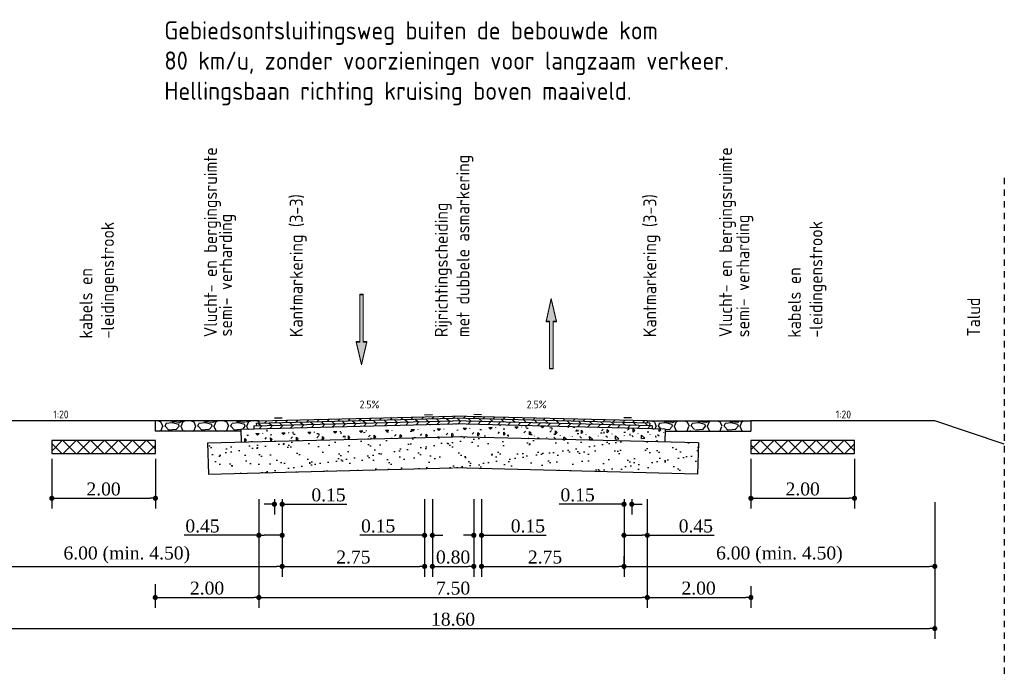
# Model space of a CAD drawing. Extents: x -21 to 90, y -15 to 62.
# Tile 4 of 15: x 0 to 19, y 29 to 42. Entities that reach past the tile are written whole.
import ezdxf
from ezdxf.enums import TextEntityAlignment as Align

# ---------------------------------------------------------------- set-up
doc = ezdxf.new("R2010")
doc.units = 0
doc.header["$LTSCALE"] = 0.1
doc.linetypes.add('B0401', pattern=[18.75, 12.5, -6.25])
doc.layers.add('dp-nw-markering', color=7, linetype='Continuous', lineweight=0)
for name, color, linetype in [('l-ar-deta-pr', 10, 'Continuous'), ('l-mt-deta-pr', 7, 'Continuous'), ('l-tk-deta-con-pr', 1, 'Continuous'), ('TDNL----_kniplijn', 252, 'B0401'), ('TDNL6300_profiel', 2, 'Continuous'), ('X-IT6300_maatvoering', 7, 'Continuous')]:
    doc.layers.add(name, color=color, linetype=linetype)
doc.styles.add('ENV-P', font='ISOCP.SHX')
doc.styles.add('INFRA_DIM', font='times.ttf')
doc.dimstyles.new('INFRA-100-M', dxfattribs={"dimtxt": 0.25, "dimasz": 0.1, "dimexe": 0.2, "dimexo": 0.1, "dimgap": 0.05, "dimtad": 1, "dimzin": 0, "dimdsep": 46, "dimtxsty": 'INFRA_DIM', "dimblk1": 'DOT', "dimblk2": 'DOT', "dimsah": 1, "dimcen": 0, "dimclrd": 256, "dimclre": 256, "dimclrt": 7, "dimaunit": 2, "dimadec": 0, "dimazin": 0, "dimtfac": 1, "dimtdec": 3, "dimtofl": 0, "dimtmove": 0, "dimatfit": 3, "dimldrblk": 'DOT', "dimfxl": 1, "dimtolj": 1, "dimtzin": 0, "dimarcsym": 0})
pattern_1 = [(45, (3.36214, 34.09459), (-0.1347038, 0.1347038), []), (135, (3.36214, 34.09459), (-0.1347038, -0.1347038), [])]
pattern_2 = [(46.4321, (3.36517, 34.06054), (-0.1035212, 0.0984714), [])]
pattern_3 = [(136.4321, (3.36517, 34.06054), (-0.0984714, -0.1035212), [])]
pattern_4 = [(1.4321, (-92.28, -251.83615), (0.4873477, 0.5123399), [0.0625, -0.4375]), (91.4321, (-92.28, -251.83615), (-0.5123399, 0.4873477), [0.0625, -0.4375]), (136.4321, (-92.2175, -251.8346), (-0.49984382, -0.0124961), [0.08838835, -0.61871845]), (1.4321, (-92.22453, -251.55343), (0.4873477, 0.5123399), [0.0625, -0.4375]), (46.4321, (-92.1925, -251.5839), (-0.0124961, 0.49984382), [0.04419415, -0.6629126]), (136.4321, (-92.1925, -251.5839), (-0.49984382, -0.0124961), [0.04419415, -0.6629126]), (1.4321, (-92.0402, -251.4238), (0.4873477, 0.5123399), [0.08838835, -0.41161165]), (46.4321, (-92.0402, -251.42378), (-0.0124961, 0.49984382), [0.0625, -0.6446068]), (136.4321, (-91.95186, -251.42157), (-0.49984382, -0.0124961), [0.0625, -0.6446068]), (91.4321, (-91.93947, -251.7026), (-0.5123399, 0.4873477), [0.0625, -0.4375]), (46.4321, (-91.93947, -251.7026), (-0.0124961, 0.49984382), [0.04419415, -0.6629126]), (136.4321, (-91.909, -251.67058), (-0.49984382, -0.0124961), [0.04419415, -0.6629126]), (1.4321, (-92.22063, -251.70963), (0.4873477, 0.5123399), [0.03125, -0.41875]), (1.4321, (-91.84887, -251.5753), (0.4873477, 0.5123399), [0.03125, -0.41875]), (91.4321, (-92.00663, -251.5167), (-0.5123399, 0.4873477), [0.03125, -0.41875]), (136.4321, (-91.93712, -251.79632), (-0.49984382, -0.0124961), [0.04419415, -0.6629126]), (136.4321, (-92.1644, -251.45814), (-0.49984382, -0.0124961), [0.04419415, -0.6629126]), (46.4321, (-92.0498, -251.66628), (-0.0124961, 0.49984382), [0.04419415, -0.6629126]), (91.4321, (-92.10973, -251.76937), (-0.5123399, 0.4873477), [0.0078125, -0.4921875]), (91.4321, (-92.09157, -251.5579), (-0.5123399, 0.4873477), [0.0078125, -0.4921875]), (91.4321, (-91.8594, -251.46615), (-0.5123399, 0.4873477), [0.0078125, -0.4921875]), (91.4321, (-91.84496, -251.7315), (-0.5123399, 0.4873477), [0.0078125, -0.4921875])]
pattern_5 = [(38.9321, (-92.28, -251.83615), (-0.02117012, 0.36664536), [0, -0.28956, 0, -0.32385, 0, -0.3095625]), (8.9321, (-92.28, -251.83615), (0.3236009, 0.5458768), [0, -0.15621, 0, -0.260985, 0, -0.1000125]), (328.9321, (-92.51423, -251.842), (0.59303204, 0.01590403), [0, -0.09525, 0, -0.3429, 0, -0.447675]), (318.9321, (-92.51423, -251.842), (0.56830985, 0.181457), [0, -0.047625, 0, -0.22479, 0, -0.257175])]
pattern_6 = [(228.0128, (3.819343, 34.72959), (-5.08000432, -5.71500702), [0.08543, -8.457625]), (184.9697, (3.762193, 34.666088), (7.62001233, 0.63499552), [0.146601, -14.5135]), (132.5104, (3.616143, 34.653388), (6.34999538, -6.98500682), [0.10337, -10.233675]), (267.2737, (3.368493, 34.494638), (0.63499724, 12.69999591), [0.133501, -13.2166]), (292.8337, (3.362143, 34.361288), (-3.17500901, 7.62000433), [0.130909, -12.95995]), (357.2737, (3.412943, 34.240638), (-12.69999591, 0.63499724), [0.133501, -13.2166]), (37.6942, (3.546293, 34.234288), (-8.255005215, -6.34999434), [0.176548, -17.478275]), (72.2553, (3.685993, 34.342238), (4.44500889, 13.97000405), [0.16668, -16.501325]), (121.4296, (3.736793, 34.500988), (-5.08000131, 8.25499029), [0.133953, -13.261375]), (175.2364, (3.666943, 34.61529), (6.98499451, -0.63499404), [0.152928, -7.493475]), (222.3974, (3.514543, 34.627988), (-7.62000023, -6.984990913), [0.19777, -19.5792]), (138.8141, (3.997143, 34.48829), (-4.44499717, 3.80999414), [0.067501, -6.68265]), (171.4692, (3.946343, 34.532738), (8.2549874, -1.2700032), [0.12842, -12.71365]), (225, (3.81934, 34.5518), (-9e-17, -0.635), [0.089802, -0.808222]), (203.1986, (3.77489, 34.62799), (3.1750107, 1.2700056), [0.04836, -4.78765]), (291.8014, (3.73044, 34.60894), (-0.6350004, 1.9050012), [0.068391, -3.3512]), (30.9638, (3.75584, 34.54544), (1.904998, 1.270001), [0.11108, -3.591575]), (161.565, (3.8511, 34.60259), (1.2700006, -0.634999), [0.080322, -1.927725]), (16.3895, (3.362143, 34.608938), (6.3500035, 1.90499604), [0.112522, -11.1397]), (70.3462, (3.470093, 34.640688), (-2.53999292, -6.98499012), [0.0944, -9.34555]), (293.1986, (3.85109, 34.72959), (-1.2700056, 3.1750107), [0.09672, -4.7393]), (343.6105, (3.889193, 34.640688), (-6.3500035, 1.90499604), [0.112522, -11.1397]), (339.444, (3.36214, 34.21524), (-3.17500394, 1.26999846), [0.108509, -5.316925]), (294.7751, (3.463743, 34.177138), (-3.1749926, 6.98499676), [0.090918, -9.0009]), (66.8014, (3.85744, 34.09459), (1.2700056, 3.1750107), [0.09672, -4.7393]), (17.354, (3.895543, 34.183488), (-8.25500045, -2.53999617), [0.106446, -10.5381]), (69.444, (3.54629, 34.09459), (-1.26999846, -3.17500394), [0.054254, -5.3712]), (101.3099, (3.81934, 34.09459), (-0.6349969, 2.5399919), [0.03238, -3.2055]), (165.9638, (3.813, 34.12634), (1.9050013, -0.634999), [0.13091, -2.487262]), (186.009, (3.685993, 34.158088), (6.34999064, 0.63499852), [0.121317, -12.01035]), (303.6901, (3.75584, 34.48829), (-0.6350002, 1.2699988), [0.09158, -2.197945]), (353.1572, (3.806643, 34.412088), (10.795004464, -1.27000569), [0.15989, -15.829]), (60.9454, (3.965393, 34.39304), (-2.5399941, -4.4449894), [0.065377, -6.47235]), (90, (3.99714, 34.4502), (-0.635, 0.635), [0.0381, -0.5969]), (120.2564, (3.673293, 34.177138), (2.53999462, -4.44499776), [0.088217, -8.733475]), (48.0128, (3.628843, 34.25334), (5.08000432, 5.71500702), [0.17086, -8.3722]), (0, (3.74314, 34.38034), (0.635, 0.635), [0.1651, -0.4699]), (325.3048, (3.908243, 34.380338), (-6.349989, 4.44500042), [0.100403, -9.939825]), (254.0546, (3.99079, 34.32319), (-0.6350016, -2.54000605), [0.092457, -4.530425]), (207.646, (3.965393, 34.234288), (-12.06499576, -6.350003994), [0.150536, -14.903125]), (175.4261, (3.832043, 34.164438), (-8.2550019, 0.63499693), [0.159257, -15.76645]), (175.4261, (3.832043, 34.164438), (-8.2550019, 0.63499693), [0.159257, -15.76645])]

# ---------------------------------------------------------------- blocks, each defined once
blk = doc.blocks.new('_DOT')
at = {"color": 0, "linetype": 'ByBlock'}
blk.add_line((-0.5, 0), (-1, 0), dxfattribs=at)
at = {"color": 0, "linetype": 'ByBlock', "const_width": 0.5}
blk.add_lwpolyline([(-0.25, 0, 1), (0.25, 0, 1)], format="xyb", close=True, dxfattribs=at)
blk = doc.blocks.new('*D65')
at = {"layer": 'DEFPOINTS', "color": 0, "transparency": 16777216}
for p in [(17.776, 32.729), (-0.824, 32.691), (17.776, 30.191)]:
    blk.add_point(p, dxfattribs=at)
at = {"layer": 'l-mt-deta-pr', "lineweight": -2, "transparency": 16777216}
for p, q in [((-0.824, 32.591), (-0.824, 29.991)), ((17.776, 32.629), (17.776, 29.991)), ((-0.724, 30.191), (17.676, 30.191))]:
    blk.add_line(p, q, dxfattribs=at)
at = {"layer": 'l-mt-deta-pr', "lineweight": -2, "transparency": 16777216, "xscale": 0.1, "yscale": 0.1, "zscale": 0.1, "rotation": 180}
blk.add_blockref('_DOT', (-0.824, 30.191), dxfattribs=at)
at = {"layer": 'l-mt-deta-pr', "lineweight": -2, "transparency": 16777216, "xscale": 0.1, "yscale": 0.1, "zscale": 0.1}
blk.add_blockref('_DOT', (17.776, 30.191), dxfattribs=at)
at = {"layer": 'l-mt-deta-pr', "color": 7, "transparency": 16777216, "insert": (8.476, 30.369), "char_height": 0.25, "attachment_point": 5, "style": 'INFRA_DIM'}
blk.add_mtext('\\A1;18.60', dxfattribs=at)
blk = doc.blocks.new('*D66')
at = {"layer": 'DEFPOINTS', "color": 0, "transparency": 16777216}
for p in [(12.226, 32.729), (14.226, 31.109), (14.226, 30.791)]:
    blk.add_point(p, dxfattribs=at)
at = {"layer": 'l-mt-deta-pr', "lineweight": -2, "transparency": 16777216}
for p, q in [((12.226, 32.629), (12.226, 30.591)), ((14.226, 31.009), (14.226, 30.591)), ((12.326, 30.791), (14.126, 30.791))]:
    blk.add_line(p, q, dxfattribs=at)
at = {"layer": 'l-mt-deta-pr', "lineweight": -2, "transparency": 16777216, "xscale": 0.1, "yscale": 0.1, "zscale": 0.1, "rotation": 180}
blk.add_blockref('_DOT', (12.226, 30.791), dxfattribs=at)
at = {"layer": 'l-mt-deta-pr', "lineweight": -2, "transparency": 16777216, "xscale": 0.1, "yscale": 0.1, "zscale": 0.1}
blk.add_blockref('_DOT', (14.226, 30.791), dxfattribs=at)
at = {"layer": 'l-mt-deta-pr', "color": 7, "transparency": 16777216, "insert": (13.216, 30.969), "char_height": 0.25, "attachment_point": 5, "style": 'INFRA_DIM'}
blk.add_mtext('\\A1;2.00', dxfattribs=at)
blk = doc.blocks.new('*D67')
at = {"layer": 'DEFPOINTS', "color": 0, "transparency": 16777216}
for p in [(5.176, 32.729), (5.176, 31.391), (-0.824, 31.237)]:
    blk.add_point(p, dxfattribs=at)
at = {"layer": 'l-mt-deta-pr', "lineweight": -2, "transparency": 16777216}
for p, q in [((5.176, 32.629), (5.176, 31.191)), ((-0.824, 31.337), (-0.824, 31.591)), ((-0.724, 31.391), (5.076, 31.391))]:
    blk.add_line(p, q, dxfattribs=at)
at = {"layer": 'l-mt-deta-pr', "lineweight": -2, "transparency": 16777216, "xscale": 0.1, "yscale": 0.1, "zscale": 0.1, "rotation": 180}
blk.add_blockref('_DOT', (-0.824, 31.391), dxfattribs=at)
at = {"layer": 'l-mt-deta-pr', "lineweight": -2, "transparency": 16777216, "xscale": 0.1, "yscale": 0.1, "zscale": 0.1}
blk.add_blockref('_DOT', (5.176, 31.391), dxfattribs=at)
at = {"layer": 'l-mt-deta-pr', "color": 7, "transparency": 16777216, "insert": (2.176, 31.609), "char_height": 0.25, "attachment_point": 5, "style": 'INFRA_DIM'}
blk.add_mtext('\\A1;6.00 (min. 4.50)', dxfattribs=at)
blk = doc.blocks.new('*D68')
at = {"layer": 'DEFPOINTS', "color": 0, "transparency": 16777216}
for p in [(4.726, 32.729), (2.726, 31.151), (4.726, 30.791)]:
    blk.add_point(p, dxfattribs=at)
at = {"layer": 'l-mt-deta-pr', "lineweight": -2, "transparency": 16777216}
for p, q in [((4.726, 32.629), (4.726, 30.591)), ((2.726, 31.051), (2.726, 30.591)), ((2.826, 30.791), (4.626, 30.791))]:
    blk.add_line(p, q, dxfattribs=at)
at = {"layer": 'l-mt-deta-pr', "lineweight": -2, "transparency": 16777216, "xscale": 0.1, "yscale": 0.1, "zscale": 0.1, "rotation": 180}
blk.add_blockref('_DOT', (2.726, 30.791), dxfattribs=at)
at = {"layer": 'l-mt-deta-pr', "lineweight": -2, "transparency": 16777216, "xscale": 0.1, "yscale": 0.1, "zscale": 0.1}
blk.add_blockref('_DOT', (4.726, 30.791), dxfattribs=at)
at = {"layer": 'l-mt-deta-pr', "color": 7, "transparency": 16777216, "insert": (3.726, 30.969), "char_height": 0.25, "attachment_point": 5, "style": 'INFRA_DIM'}
blk.add_mtext('\\A1;2.00', dxfattribs=at)
blk = doc.blocks.new('*D69')
at = {"layer": 'DEFPOINTS', "color": 0, "transparency": 16777216}
for p in [(8.076, 32.791), (8.876, 32.791), (8.876, 31.391)]:
    blk.add_point(p, dxfattribs=at)
at = {"layer": 'l-mt-deta-pr', "lineweight": -2, "transparency": 16777216}
for p, q in [((8.076, 32.691), (8.076, 31.191)), ((8.876, 32.691), (8.876, 31.191)), ((8.176, 31.391), (8.776, 31.391))]:
    blk.add_line(p, q, dxfattribs=at)
at = {"layer": 'l-mt-deta-pr', "lineweight": -2, "transparency": 16777216, "xscale": 0.1, "yscale": 0.1, "zscale": 0.1, "rotation": 180}
blk.add_blockref('_DOT', (8.076, 31.391), dxfattribs=at)
at = {"layer": 'l-mt-deta-pr', "lineweight": -2, "transparency": 16777216, "xscale": 0.1, "yscale": 0.1, "zscale": 0.1}
blk.add_blockref('_DOT', (8.876, 31.391), dxfattribs=at)
at = {"layer": 'l-mt-deta-pr', "color": 7, "transparency": 16777216, "insert": (8.476, 31.569), "char_height": 0.25, "attachment_point": 5, "style": 'INFRA_DIM'}
blk.add_mtext('\\A1;0.80', dxfattribs=at)
blk = doc.blocks.new('*D70')
at = {"layer": 'DEFPOINTS', "color": 0, "transparency": 16777216}
for p in [(4.726, 32.666), (12.226, 31.237), (12.226, 30.791)]:
    blk.add_point(p, dxfattribs=at)
at = {"layer": 'l-mt-deta-pr', "lineweight": -2, "transparency": 16777216}
for p, q in [((4.726, 32.566), (4.726, 30.591)), ((12.226, 31.137), (12.226, 30.591)), ((4.826, 30.791), (12.126, 30.791))]:
    blk.add_line(p, q, dxfattribs=at)
at = {"layer": 'l-mt-deta-pr', "lineweight": -2, "transparency": 16777216, "xscale": 0.1, "yscale": 0.1, "zscale": 0.1, "rotation": 180}
blk.add_blockref('_DOT', (4.726, 30.791), dxfattribs=at)
at = {"layer": 'l-mt-deta-pr', "lineweight": -2, "transparency": 16777216, "xscale": 0.1, "yscale": 0.1, "zscale": 0.1}
blk.add_blockref('_DOT', (12.226, 30.791), dxfattribs=at)
at = {"layer": 'l-mt-deta-pr', "color": 7, "transparency": 16777216, "insert": (8.476, 30.969), "char_height": 0.25, "attachment_point": 5, "style": 'INFRA_DIM'}
blk.add_mtext('\\A1;7.50', dxfattribs=at)
blk = doc.blocks.new('*D71')
at = {"layer": 'DEFPOINTS', "color": 0, "transparency": 16777216}
for p in [(9.026, 32.729), (11.776, 32.791), (11.776, 31.391)]:
    blk.add_point(p, dxfattribs=at)
at = {"layer": 'l-mt-deta-pr', "lineweight": -2, "transparency": 16777216}
for p, q in [((9.026, 32.629), (9.026, 31.191)), ((11.776, 32.691), (11.776, 31.191)), ((9.126, 31.391), (11.676, 31.391))]:
    blk.add_line(p, q, dxfattribs=at)
at = {"layer": 'l-mt-deta-pr', "lineweight": -2, "transparency": 16777216, "xscale": 0.1, "yscale": 0.1, "zscale": 0.1, "rotation": 180}
blk.add_blockref('_DOT', (9.026, 31.391), dxfattribs=at)
at = {"layer": 'l-mt-deta-pr', "lineweight": -2, "transparency": 16777216, "xscale": 0.1, "yscale": 0.1, "zscale": 0.1}
blk.add_blockref('_DOT', (11.776, 31.391), dxfattribs=at)
at = {"layer": 'l-mt-deta-pr', "color": 7, "transparency": 16777216, "insert": (10.251, 31.569), "char_height": 0.25, "attachment_point": 5, "style": 'INFRA_DIM'}
blk.add_mtext('\\A1;2.75', dxfattribs=at)
blk = doc.blocks.new('*D72')
at = {"layer": 'DEFPOINTS', "color": 0, "transparency": 16777216}
for p in [(5.176, 32.729), (7.926, 32.791), (7.926, 31.391)]:
    blk.add_point(p, dxfattribs=at)
at = {"layer": 'l-mt-deta-pr', "lineweight": -2, "transparency": 16777216}
for p, q in [((5.176, 32.629), (5.176, 31.191)), ((7.926, 32.691), (7.926, 31.191)), ((5.276, 31.391), (7.826, 31.391))]:
    blk.add_line(p, q, dxfattribs=at)
at = {"layer": 'l-mt-deta-pr', "lineweight": -2, "transparency": 16777216, "xscale": 0.1, "yscale": 0.1, "zscale": 0.1, "rotation": 180}
blk.add_blockref('_DOT', (5.176, 31.391), dxfattribs=at)
at = {"layer": 'l-mt-deta-pr', "lineweight": -2, "transparency": 16777216, "xscale": 0.1, "yscale": 0.1, "zscale": 0.1}
blk.add_blockref('_DOT', (7.926, 31.391), dxfattribs=at)
at = {"layer": 'l-mt-deta-pr', "color": 7, "transparency": 16777216, "insert": (6.551, 31.569), "char_height": 0.25, "attachment_point": 5, "style": 'INFRA_DIM'}
blk.add_mtext('\\A1;2.75', dxfattribs=at)
blk = doc.blocks.new('*D73')
at = {"layer": 'DEFPOINTS', "color": 0, "transparency": 16777216}
for p in [(5.026, 32.791), (5.176, 32.729), (5.176, 32.591)]:
    blk.add_point(p, dxfattribs=at)
at = {"layer": 'l-mt-deta-pr', "lineweight": -2, "transparency": 16777216}
for p, q in [((4.926, 32.591), (4.826, 32.591)), ((5.026, 32.691), (5.026, 32.391)), ((5.176, 32.629), (5.176, 32.391)), ((5.276, 32.591), (6.426, 32.591))]:
    blk.add_line(p, q, dxfattribs=at)
at = {"layer": 'l-mt-deta-pr', "lineweight": -2, "transparency": 16777216, "xscale": 0.1, "yscale": 0.1, "zscale": 0.1}
blk.add_blockref('_DOT', (5.026, 32.591), dxfattribs=at)
at = {"layer": 'l-mt-deta-pr', "lineweight": -2, "transparency": 16777216, "xscale": 0.1, "yscale": 0.1, "zscale": 0.1, "rotation": 180}
blk.add_blockref('_DOT', (5.176, 32.591), dxfattribs=at)
at = {"layer": 'l-mt-deta-pr', "color": 7, "transparency": 16777216, "insert": (6.071, 32.769), "char_height": 0.25, "attachment_point": 5, "style": 'INFRA_DIM'}
blk.add_mtext('\\A1;0.15', dxfattribs=at)
blk = doc.blocks.new('*D74')
at = {"layer": 'DEFPOINTS', "color": 0, "transparency": 16777216}
for p in [(4.726, 32.791), (5.176, 32.791), (5.176, 31.991)]:
    blk.add_point(p, dxfattribs=at)
at = {"layer": 'l-mt-deta-pr', "lineweight": -2, "transparency": 16777216}
for p, q in [((4.726, 32.691), (4.726, 31.791)), ((5.176, 32.691), (5.176, 31.791)), ((4.726, 31.991), (3.284, 31.991)), ((5.076, 31.991), (4.826, 31.991))]:
    blk.add_line(p, q, dxfattribs=at)
at = {"layer": 'l-mt-deta-pr', "lineweight": -2, "transparency": 16777216, "xscale": 0.1, "yscale": 0.1, "zscale": 0.1, "rotation": 180}
blk.add_blockref('_DOT', (4.726, 31.991), dxfattribs=at)
at = {"layer": 'l-mt-deta-pr', "lineweight": -2, "transparency": 16777216, "xscale": 0.1, "yscale": 0.1, "zscale": 0.1}
blk.add_blockref('_DOT', (5.176, 31.991), dxfattribs=at)
at = {"layer": 'l-mt-deta-pr', "color": 7, "transparency": 16777216, "insert": (3.638, 32.169), "char_height": 0.25, "attachment_point": 5, "style": 'INFRA_DIM'}
blk.add_mtext('\\A1;0.45', dxfattribs=at)
blk = doc.blocks.new('*D75')
at = {"layer": 'DEFPOINTS', "color": 0, "transparency": 16777216}
for p in [(8.876, 32.729), (9.026, 32.791), (9.026, 31.991)]:
    blk.add_point(p, dxfattribs=at)
at = {"layer": 'l-mt-deta-pr', "lineweight": -2, "transparency": 16777216}
for p, q in [((8.876, 32.629), (8.876, 31.791)), ((9.026, 32.691), (9.026, 31.791)), ((8.776, 31.991), (8.676, 31.991)), ((9.126, 31.991), (10.276, 31.991))]:
    blk.add_line(p, q, dxfattribs=at)
at = {"layer": 'l-mt-deta-pr', "lineweight": -2, "transparency": 16777216, "xscale": 0.1, "yscale": 0.1, "zscale": 0.1}
blk.add_blockref('_DOT', (8.876, 31.991), dxfattribs=at)
at = {"layer": 'l-mt-deta-pr', "lineweight": -2, "transparency": 16777216, "xscale": 0.1, "yscale": 0.1, "zscale": 0.1, "rotation": 180}
blk.add_blockref('_DOT', (9.026, 31.991), dxfattribs=at)
at = {"layer": 'l-mt-deta-pr', "color": 7, "transparency": 16777216, "insert": (9.921, 32.169), "char_height": 0.25, "attachment_point": 5, "style": 'INFRA_DIM'}
blk.add_mtext('\\A1;0.15', dxfattribs=at)
blk = doc.blocks.new('*D76')
at = {"layer": 'DEFPOINTS', "color": 0, "transparency": 16777216}
for p in [(7.926, 32.729), (8.076, 32.791), (8.076, 31.991)]:
    blk.add_point(p, dxfattribs=at)
at = {"layer": 'l-mt-deta-pr', "lineweight": -2, "transparency": 16777216}
for p, q in [((7.926, 32.629), (7.926, 31.791)), ((8.076, 32.691), (8.076, 31.791)), ((7.826, 31.991), (6.676, 31.991)), ((8.176, 31.991), (8.276, 31.991))]:
    blk.add_line(p, q, dxfattribs=at)
at = {"layer": 'l-mt-deta-pr', "lineweight": -2, "transparency": 16777216, "xscale": 0.1, "yscale": 0.1, "zscale": 0.1}
blk.add_blockref('_DOT', (7.926, 31.991), dxfattribs=at)
at = {"layer": 'l-mt-deta-pr', "lineweight": -2, "transparency": 16777216, "xscale": 0.1, "yscale": 0.1, "zscale": 0.1, "rotation": 180}
blk.add_blockref('_DOT', (8.076, 31.991), dxfattribs=at)
at = {"layer": 'l-mt-deta-pr', "color": 7, "transparency": 16777216, "insert": (7.03, 32.169), "char_height": 0.25, "attachment_point": 5, "style": 'INFRA_DIM'}
blk.add_mtext('\\A1;0.15', dxfattribs=at)
blk = doc.blocks.new('*D77')
at = {"layer": 'DEFPOINTS', "color": 0, "transparency": 16777216}
for p in [(11.776, 32.729), (11.926, 32.791), (11.926, 32.591)]:
    blk.add_point(p, dxfattribs=at)
at = {"layer": 'l-mt-deta-pr', "lineweight": -2, "transparency": 16777216}
for p, q in [((11.676, 32.591), (10.526, 32.591)), ((11.776, 32.629), (11.776, 32.391)), ((11.926, 32.691), (11.926, 32.391)), ((12.026, 32.591), (12.126, 32.591))]:
    blk.add_line(p, q, dxfattribs=at)
at = {"layer": 'l-mt-deta-pr', "lineweight": -2, "transparency": 16777216, "xscale": 0.1, "yscale": 0.1, "zscale": 0.1}
blk.add_blockref('_DOT', (11.776, 32.591), dxfattribs=at)
at = {"layer": 'l-mt-deta-pr', "lineweight": -2, "transparency": 16777216, "xscale": 0.1, "yscale": 0.1, "zscale": 0.1, "rotation": 180}
blk.add_blockref('_DOT', (11.926, 32.591), dxfattribs=at)
at = {"layer": 'l-mt-deta-pr', "color": 7, "transparency": 16777216, "insert": (10.88, 32.769), "char_height": 0.25, "attachment_point": 5, "style": 'INFRA_DIM'}
blk.add_mtext('\\A1;0.15', dxfattribs=at)
blk = doc.blocks.new('*D78')
at = {"layer": 'DEFPOINTS', "color": 0, "transparency": 16777216}
for p in [(11.776, 32.729), (12.226, 32.791), (11.776, 31.991)]:
    blk.add_point(p, dxfattribs=at)
at = {"layer": 'l-mt-deta-pr', "lineweight": -2, "transparency": 16777216}
for p, q in [((11.776, 32.629), (11.776, 31.791)), ((12.226, 32.691), (12.226, 31.791)), ((11.876, 31.991), (12.126, 31.991)), ((12.226, 31.991), (13.517, 31.991))]:
    blk.add_line(p, q, dxfattribs=at)
at = {"layer": 'l-mt-deta-pr', "lineweight": -2, "transparency": 16777216, "xscale": 0.1, "yscale": 0.1, "zscale": 0.1, "rotation": 180}
blk.add_blockref('_DOT', (11.776, 31.991), dxfattribs=at)
at = {"layer": 'l-mt-deta-pr', "lineweight": -2, "transparency": 16777216, "xscale": 0.1, "yscale": 0.1, "zscale": 0.1}
blk.add_blockref('_DOT', (12.226, 31.991), dxfattribs=at)
at = {"layer": 'l-mt-deta-pr', "color": 7, "transparency": 16777216, "insert": (13.163, 32.169), "char_height": 0.25, "attachment_point": 5, "style": 'INFRA_DIM'}
blk.add_mtext('\\A1;0.45', dxfattribs=at)
blk = doc.blocks.new('*D79')
at = {"layer": 'DEFPOINTS', "color": 0, "transparency": 16777216}
for p in [(17.776, 32.729), (17.776, 31.391), (11.776, 31.237)]:
    blk.add_point(p, dxfattribs=at)
at = {"layer": 'l-mt-deta-pr', "lineweight": -2, "transparency": 16777216}
for p, q in [((17.776, 32.629), (17.776, 31.191)), ((11.776, 31.337), (11.776, 31.591)), ((11.876, 31.391), (17.676, 31.391))]:
    blk.add_line(p, q, dxfattribs=at)
at = {"layer": 'l-mt-deta-pr', "lineweight": -2, "transparency": 16777216, "xscale": 0.1, "yscale": 0.1, "zscale": 0.1, "rotation": 180}
blk.add_blockref('_DOT', (11.776, 31.391), dxfattribs=at)
at = {"layer": 'l-mt-deta-pr', "lineweight": -2, "transparency": 16777216, "xscale": 0.1, "yscale": 0.1, "zscale": 0.1}
blk.add_blockref('_DOT', (17.776, 31.391), dxfattribs=at)
at = {"layer": 'l-mt-deta-pr', "color": 7, "transparency": 16777216, "insert": (14.776, 31.609), "char_height": 0.25, "attachment_point": 5, "style": 'INFRA_DIM'}
blk.add_mtext('\\A1;6.00 (min. 4.50)', dxfattribs=at)
blk = doc.blocks.new('*D80')
at = {"layer": 'DEFPOINTS', "color": 0, "transparency": 16777216}
for p in [(0.728, 33.569), (2.728, 33.569), (2.728, 32.706)]:
    blk.add_point(p, dxfattribs=at)
at = {"layer": 'l-mt-deta-pr', "lineweight": -2, "transparency": 16777216}
for p, q in [((0.728, 33.469), (0.728, 32.506)), ((2.728, 33.469), (2.728, 32.506)), ((0.828, 32.706), (2.628, 32.706))]:
    blk.add_line(p, q, dxfattribs=at)
at = {"layer": 'l-mt-deta-pr', "lineweight": -2, "transparency": 16777216, "xscale": 0.1, "yscale": 0.1, "zscale": 0.1, "rotation": 180}
blk.add_blockref('_DOT', (0.728, 32.706), dxfattribs=at)
at = {"layer": 'l-mt-deta-pr', "lineweight": -2, "transparency": 16777216, "xscale": 0.1, "yscale": 0.1, "zscale": 0.1}
blk.add_blockref('_DOT', (2.728, 32.706), dxfattribs=at)
at = {"layer": 'l-mt-deta-pr', "color": 7, "transparency": 16777216, "insert": (1.728, 32.883), "char_height": 0.25, "attachment_point": 5, "style": 'INFRA_DIM'}
blk.add_mtext('\\A1;2.00', dxfattribs=at)
blk = doc.blocks.new('*D81')
at = {"layer": 'DEFPOINTS', "color": 0, "transparency": 16777216}
for p in [(14.226, 33.569), (16.226, 33.569), (16.226, 32.706)]:
    blk.add_point(p, dxfattribs=at)
at = {"layer": 'l-mt-deta-pr', "lineweight": -2, "transparency": 16777216}
for p, q in [((14.226, 33.469), (14.226, 32.506)), ((16.226, 33.469), (16.226, 32.506)), ((14.326, 32.706), (16.126, 32.706))]:
    blk.add_line(p, q, dxfattribs=at)
at = {"layer": 'l-mt-deta-pr', "lineweight": -2, "transparency": 16777216, "xscale": 0.1, "yscale": 0.1, "zscale": 0.1, "rotation": 180}
blk.add_blockref('_DOT', (14.226, 32.706), dxfattribs=at)
at = {"layer": 'l-mt-deta-pr', "lineweight": -2, "transparency": 16777216, "xscale": 0.1, "yscale": 0.1, "zscale": 0.1}
blk.add_blockref('_DOT', (16.226, 32.706), dxfattribs=at)
at = {"layer": 'l-mt-deta-pr', "color": 7, "transparency": 16777216, "insert": (15.226, 32.883), "char_height": 0.25, "attachment_point": 5, "style": 'INFRA_DIM'}
blk.add_mtext('\\A1;2.00', dxfattribs=at)
blk = doc.blocks.new('*U21')
blk.add_hatch(color=256).paths.add_polyline_path([(-0.0675, 0.2925), (-0.0225, 0.2925), (-0.0225, 0.9), (0.0225, 0.9), (0.0225, 0.2925), (0.0675, 0.2925), (0, 0)])
blk.add_lwpolyline([(-0.0675, 0.2925), (-0.0225, 0.2925), (-0.0225, 0.9), (0.0225, 0.9), (0.0225, 0.2925), (0.0675, 0.2925), (0, 0)], close=True)
blk = doc.blocks.new('*U20')
blk.add_hatch(color=256).paths.add_polyline_path([(-0.0675, 0.6075), (-0.0225, 0.6075), (-0.0225, 0), (0.0225, 0), (0.0225, 0.6075), (0.0675, 0.6075), (0, 0.9)])
blk.add_lwpolyline([(-0.0675, 0.6075), (-0.0225, 0.6075), (-0.0225, 0), (0.0225, 0), (0.0225, 0.6075), (0.0675, 0.6075), (0, 0.9)], close=True)
blk = doc.blocks.new('Verkpijl')
blk.add_lwpolyline([(-0.417, 0, 0, 0, 0), (0.417, 0, 0.075, 0, 0), (0.583, 0, 0, 0, 0)], format="xyseb")

msp = doc.modelspace()

# ---------------------------------------------------------------- hatches: boundary and pattern name
at = {"layer": 'l-ar-deta-pr'}
h = msp.add_hatch(dxfattribs=at)
h.set_pattern_fill('ANSI31', color=8, scale=0.045, angle=91.4321, style=0)
h.set_pattern_definition(pattern_3)
h.paths.add_polyline_path([(8.477, 34.202), (8.475, 34.252), (4.677, 34.157), (4.678, 34.107)])
h = msp.add_hatch(dxfattribs=at)
h.set_pattern_fill('ANSI31', color=8, scale=0.045, angle=1.4321, style=0)
h.set_pattern_definition(pattern_2)
h.paths.add_polyline_path([(8.475, 34.252), (8.474, 34.292), (4.726, 34.199), (4.727, 34.159)])
h = msp.add_hatch(dxfattribs=at)
h.set_pattern_fill('ANSI31', color=8, scale=0.045, angle=91.4321, style=0)
h.set_pattern_definition(pattern_3)
h.paths.add_polyline_path([(8.472, 34.202), (8.473, 34.252), (12.272, 34.157), (12.271, 34.107)])
h = msp.add_hatch(dxfattribs=at)
h.set_pattern_fill('ANSI31', color=8, scale=0.045, angle=1.4321, style=0)
h.set_pattern_definition(pattern_2)
h.paths.add_polyline_path([(8.473, 34.252), (8.474, 34.292), (12.223, 34.199), (12.222, 34.159)])
h = msp.add_hatch(dxfattribs=at)
h.set_pattern_fill('GRAVEL', color=8, scale=0.025, style=0)
h.set_pattern_definition(pattern_6)
h.paths.add_polyline_path([(4.376, 33.999), (4.376, 34.049), (4.626, 34.049), (4.626, 34.109), (4.676, 34.109), (4.676, 34.159), (4.726, 34.159), (4.726, 34.199), (2.726, 34.199), (2.726, 33.999)])
h = msp.add_hatch(dxfattribs=at)
h.set_pattern_fill('CONCRE', color=8, scale=0.5, angle=1.4321, style=0)
h.set_pattern_definition(pattern_4)
h.paths.add_polyline_path([(8.47, 33.892), (8.473, 34.142), (4.38, 34.04), (4.386, 33.79)])
h = msp.add_hatch(dxfattribs=at)
h.set_pattern_fill('ANSI31', color=8, scale=0.045, angle=1.4321, style=0)
h.set_pattern_definition(pattern_2)
h.paths.add_polyline_path([(8.478, 34.142), (8.477, 34.202), (4.628, 34.106), (4.629, 34.046)])
h = msp.add_hatch(dxfattribs=at)
h.set_pattern_fill('ANSI31', color=8, scale=0.045, angle=1.4321, style=0)
h.set_pattern_definition(pattern_2)
h.paths.add_polyline_path([(8.471, 34.142), (8.472, 34.202), (12.321, 34.106), (12.32, 34.046)])
h = msp.add_hatch(dxfattribs=at)
h.set_pattern_fill('CONCRE', color=8, scale=0.5, angle=1.4321, style=0)
h.set_pattern_definition(pattern_4)
h.paths.add_polyline_path([(8.478, 33.892), (8.476, 34.142), (12.569, 34.04), (12.563, 33.79)])
h = msp.add_hatch(dxfattribs=at)
h.set_pattern_fill('GRAVEL', color=8, scale=0.025, style=0)
h.set_pattern_definition(pattern_6)
h.paths.add_polyline_path([(12.573, 33.999), (12.573, 34.049), (12.323, 34.049), (12.323, 34.109), (12.273, 34.109), (12.273, 34.159), (12.223, 34.159), (12.223, 34.199), (14.223, 34.199), (14.223, 33.999)])
h = msp.add_hatch(dxfattribs=at)
h.set_pattern_fill('GRAVEL', color=8, scale=0.025, style=0)
h.set_pattern_definition(pattern_6)
h.paths.add_polyline_path([(12.226, 34.199), (12.226, 34.159), (12.276, 34.159), (12.276, 34.109), (12.326, 34.109), (12.326, 34.049), (12.576, 34.049), (12.576, 33.999), (14.226, 33.999), (14.226, 34.199)])
h = msp.add_hatch(dxfattribs=at)
h.set_pattern_fill('AR-SAND', color=8, scale=0.0075, angle=1.4321, style=0)
h.set_pattern_definition(pattern_5)
h.paths.add_polyline_path([(8.499, 33.293), (8.484, 33.892), (3.736, 33.774), (3.751, 33.174)])
h = msp.add_hatch(dxfattribs=at)
h.set_pattern_fill('AR-SAND', color=8, scale=0.0075, angle=1.4321, style=0)
h.set_pattern_definition(pattern_5)
h.paths.add_polyline_path([(8.449, 33.293), (8.464, 33.892), (13.213, 33.774), (13.198, 33.174)])
h = msp.add_hatch(dxfattribs=at)
h.set_pattern_fill('ANSI37', color=8, scale=0.06, style=0)
h.set_pattern_definition(pattern_1)
h.paths.add_polyline_path([(0.728, 33.819), (0.728, 33.569), (2.728, 33.569), (2.728, 33.819)])
h = msp.add_hatch(dxfattribs=at)
h.set_pattern_fill('ANSI37', color=8, scale=0.06, style=0)
h.set_pattern_definition(pattern_1)
h.paths.add_polyline_path([(14.226, 33.819), (14.226, 33.569), (16.226, 33.569), (16.226, 33.819)])

# ---------------------------------------------------------------- linework, layer by layer
at = {"layer": 'l-tk-deta-con-pr', "ltscale": 0.1}
for p, q in [((4.677, 34.157), (8.475, 34.252)), ((4.726, 34.199), (8.474, 34.292)), ((5.029, 34.256), (5.178, 34.26)), ((7.926, 34.317), (8.076, 34.321)), ((12.272, 34.157), (8.473, 34.252)), ((12.223, 34.199), (8.474, 34.292)), ((9.026, 34.317), (8.876, 34.321)), ((9.026, 34.279), (8.876, 34.279)), ((11.923, 34.256), (11.773, 34.26)), ((2.726, 34.199), (2.726, 33.999)), ((4.726, 34.199), (2.726, 34.199)), ((4.38, 34.04), (8.478, 34.142)), ((4.38, 34.04), (4.386, 33.79)), ((4.628, 34.106), (8.477, 34.202)), ((4.628, 34.106), (4.629, 34.046)), ((4.677, 34.157), (4.678, 34.107)), ((4.726, 34.199), (4.727, 34.159)), ((12.569, 34.04), (8.471, 34.142)), ((12.321, 34.106), (8.472, 34.202)), ((12.223, 34.199), (12.222, 34.159)), ((12.223, 34.199), (14.223, 34.199)), ((12.226, 34.199), (14.226, 34.199)), ((12.272, 34.157), (12.271, 34.107)), ((12.321, 34.106), (12.32, 34.046)), ((12.569, 34.04), (12.563, 33.79)), ((14.223, 34.199), (14.223, 33.999)), ((14.226, 34.199), (14.226, 33.999)), ((4.376, 33.999), (2.726, 33.999)), ((3.736, 33.774), (8.47, 33.892)), ((13.213, 33.774), (8.478, 33.892)), ((12.573, 33.999), (14.223, 33.999)), ((12.576, 33.999), (14.226, 33.999)), ((3.736, 33.774), (3.751, 33.174)), ((13.213, 33.774), (13.198, 33.174)), ((3.751, 33.174), (8.464, 33.292)), ((13.198, 33.174), (8.484, 33.292))]:
    msp.add_line(p, q, dxfattribs=at)
for points in [[(0.728, 33.569), (2.728, 33.569), (2.728, 33.819), (0.728, 33.819)], [(14.226, 33.569), (16.226, 33.569), (16.226, 33.819), (14.226, 33.819)]]:
    msp.add_lwpolyline(points, close=True, dxfattribs=at)
at = {"layer": 'TDNL----_kniplijn', "ltscale": 0.1}
msp.add_lwpolyline([(19.118, 38.892), (19.118, 29.211)], dxfattribs=at)
at = {"layer": 'TDNL6300_profiel'}
for p, q in [((2.726, 34.199), (-0.824, 34.199)), ((17.776, 34.199), (14.226, 34.199))]:
    msp.add_line(p, q, dxfattribs=at)
msp.add_lwpolyline([(19.118, 33.753), (17.776, 34.199)], dxfattribs=at)

# ---------------------------------------------------------------- block references
at = {"layer": 'dp-nw-markering', "xscale": 1.5, "yscale": 1.5, "zscale": 1.5}
for name, p in [('*U21', (6.709, 35.293)), ('*U21', (6.709, 35.281)), ('*U20', (10.372, 35.213)), ('*U20', (10.372, 35.202))]:
    msp.add_blockref(name, p, dxfattribs=at)
at = {"layer": 'l-tk-deta-con-pr', "ltscale": 0.1, "rotation": 181.432096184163}
msp.add_blockref('Verkpijl', (6.807, 34.4), dxfattribs=at)
at = {"layer": 'l-tk-deta-con-pr', "ltscale": 0.1, "xscale": -1, "rotation": 178.5679038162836}
msp.add_blockref('Verkpijl', (10.144, 34.4), dxfattribs=at)

# ---------------------------------------------------------------- texts
at = {"layer": 'TDNL6300_profiel', "style": 'ENV-P'}
for p in [(6.862, 34.443), (10.089, 34.443)]:
    msp.add_text('2.5%', height=0.15, dxfattribs=at).set_placement(p, align=Align.CENTER)
for p in [(0.757, 34.249), (15.864, 34.249)]:
    msp.add_text('1:20', height=0.15, dxfattribs=at).set_placement(p)
at = {"layer": 'TDNL6300_profiel', "char_height": 0.25, "width": 14.76, "attachment_point": 1, "rotation": 90, "style": 'ENV-P'}
for s, insert in [('Vlucht- en bergingsruimte', (3.667, 35.815)), ('Vlucht- en bergingsruimte', (13.611, 35.815)), ('Rijrichtingscheiding\\Pmet dubbele asmarkering', (8.124, 35.815)), ('Kantmarkering (3-3)', (5.323, 35.815)), ('Kantmarkering (3-3)', (12.149, 35.815)), ('kabels en \\P-leidingenstrook ', (1.262, 35.791)), ('semi- verharding', (3.959, 35.829)), ('semi- verharding', (13.945, 35.813)), ('kabels en \\P-leidingenstrook ', (14.94, 35.806)), ('Talud', (18.401, 35.828))]:
    msp.add_mtext(s, dxfattribs=dict(at, insert=insert))
at = {"layer": 'X-IT6300_maatvoering', "color": 2, "insert": (2.902, 41.914), "char_height": 0.35, "width": 14.76, "attachment_point": 1, "style": 'ENV-P'}
msp.add_mtext('Gebiedsontsluitingsweg buiten de bebouwde kom \\P80 km/u, zonder voorzieningen voor langzaam verkeer.\\PHellingsbaan richting kruising boven maaiveld.', dxfattribs=at)

# ---------------------------------------------------------------- dimensions: what is measured, and where the dimension line sits
at = {"layer": 'l-mt-deta-pr'}
for base, p1, p2, picture, middle in [((2.728, 32.706), (0.728, 33.569), (2.728, 33.569), '*D80', (1.728, 32.706)), ((16.226, 32.706), (14.226, 33.569), (16.226, 33.569), '*D81', (15.226, 32.706)), ((5.176, 32.591), (5.026, 32.791), (5.176, 32.729), '*D73', (6.071, 32.591)), ((11.926, 32.591), (11.776, 32.729), (11.926, 32.791), '*D77', (10.88, 32.591)), ((4.726, 30.791), (2.726, 31.151), (4.726, 32.729), '*D68', (3.726, 30.791)), ((5.176, 31.991), (4.726, 32.791), (5.176, 32.791), '*D74', (3.638, 31.991)), ((7.926, 31.391), (5.176, 32.729), (7.926, 32.791), '*D72', (6.551, 31.391)), ((8.076, 31.991), (7.926, 32.729), (8.076, 32.791), '*D76', (7.03, 31.991)), ((8.876, 31.391), (8.076, 32.791), (8.876, 32.791), '*D69', (8.476, 31.391)), ((9.026, 31.991), (8.876, 32.729), (9.026, 32.791), '*D75', (9.921, 31.991)), ((11.776, 31.391), (9.026, 32.729), (11.776, 32.791), '*D71', (10.251, 31.391)), ((11.776, 31.991), (12.226, 32.791), (11.776, 32.729), '*D78', (13.163, 31.991)), ((14.226, 30.791), (12.226, 32.729), (14.226, 31.109), '*D66', (13.216, 30.791)), ((12.226, 30.791), (4.726, 32.666), (12.226, 31.237), '*D70', (8.476, 30.791))]:
    dim = msp.add_linear_dim(base=base, p1=p1, p2=p2, dimstyle='INFRA-100-M', dxfattribs=at)
    dim.commit()
    dim.dimension.update_dxf_attribs({"geometry": picture, "text_midpoint": middle, "dimtype": 160})
dim = msp.add_linear_dim(base=(17.776, 30.191), p1=(-0.824, 32.691), p2=(17.776, 32.729), dimstyle='INFRA-100-M', dxfattribs=at)
dim.commit()
dim.dimension.update_dxf_attribs({"geometry": '*D65', "text_midpoint": (8.476, 30.369)})
for base, p1, p2, picture, middle in [((5.176, 31.391), (-0.824, 31.237), (5.176, 32.729), '*D67', (2.176, 31.391)), ((17.776, 31.391), (11.776, 31.237), (17.776, 32.729), '*D79', (14.776, 31.391))]:
    dim = msp.add_linear_dim(base=base, p1=p1, p2=p2, text='6.00 (min. 4.50)', dimstyle='INFRA-100-M', dxfattribs=at)
    dim.commit()
    dim.dimension.update_dxf_attribs({"geometry": picture, "text_midpoint": middle, "dimtype": 160})

doc.saveas('drawing.dxf')
